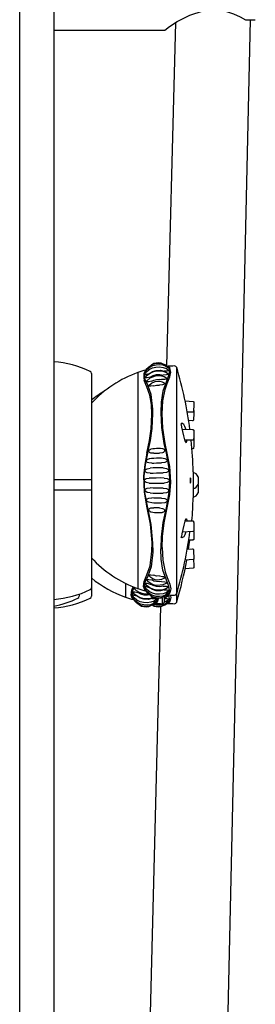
# Model space of a CAD drawing. Header units: millimetres. Extents: x 4294.36 to 4294.78, y 3562.71 to 3564.18.
# Tile 3 of 4: x 4294.36 to 4294.4154, y 3563.4374 to 3563.6694. Entities that reach past the tile are written whole.
import ezdxf

# ---------------------------------------------------------------- set-up
doc = ezdxf.new("R2010")
doc.units = ezdxf.units.MM
doc.layers.add('BLOCKS', color=3, linetype='Continuous')
doc.layers.add('SANINDUSA', color=3, linetype='Continuous')

msp = doc.modelspace()

# ---------------------------------------------------------------- linework, layer by layer
at = {"layer": 'BLOCKS'}
for p, q in [((4294.359972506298, 3562.84874070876), (4294.359972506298, 3564.17874070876)), ((4294.367972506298, 3564.17874070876), (4294.367972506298, 3562.84874070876)), ((4294.394712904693, 3563.587765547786), (4294.394994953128, 3563.587557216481)), ((4294.396889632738, 3563.532152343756), (4294.396889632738, 3563.587453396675)), ((4294.376836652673, 3563.586068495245), (4294.376836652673, 3563.535557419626)), ((4294.387781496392, 3563.586268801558), (4294.387781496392, 3563.560812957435)), ((4294.394994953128, 3563.585528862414), (4294.394376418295, 3563.584020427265)), ((4294.394662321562, 3563.583664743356), (4294.395272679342, 3563.585245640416)), ((4294.398870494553, 3563.579581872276), (4294.400750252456, 3563.579438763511)), ((4294.400625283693, 3563.576931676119), (4294.399370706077, 3563.57696131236)), ((4294.398191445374, 3563.572948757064), (4294.400726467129, 3563.572804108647)), ((4294.398760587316, 3563.573467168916), (4294.398760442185, 3563.57346701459)), ((4294.400625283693, 3563.574911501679), (4294.399704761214, 3563.574933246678)), ((4294.400649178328, 3563.570295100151), (4294.398829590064, 3563.570303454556)), ((4294.400649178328, 3563.568274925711), (4294.400481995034, 3563.568275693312)), ((4294.394376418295, 3563.567274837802), (4294.394994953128, 3563.564094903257)), ((4294.395272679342, 3563.564096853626), (4294.394662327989, 3563.567278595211)), ((4294.40075888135, 3563.562865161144), (4294.40075888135, 3563.560812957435)), ((4294.400758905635, 3563.562862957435), (4294.400758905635, 3563.558762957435)), ((4294.401912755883, 3563.561712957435), (4294.401912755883, 3563.559912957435)), ((4294.387781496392, 3563.560812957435), (4294.387781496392, 3563.535357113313)), ((4294.40075888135, 3563.560812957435), (4294.40075888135, 3563.558760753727)), ((4294.40075888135, 3563.558935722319), (4294.40075888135, 3563.556740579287)), ((4294.400758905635, 3563.558762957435), (4294.400758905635, 3563.556742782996)), ((4294.401912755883, 3563.559692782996), (4294.401912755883, 3563.557892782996)), ((4294.394994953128, 3563.557531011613), (4294.394376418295, 3563.554351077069)), ((4294.394662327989, 3563.55434731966), (4294.395272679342, 3563.557529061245)), ((4294.398829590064, 3563.551322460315), (4294.400649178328, 3563.55133081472)), ((4294.400726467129, 3563.548821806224), (4294.398191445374, 3563.548677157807)), ((4294.398760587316, 3563.548158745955), (4294.398760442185, 3563.548158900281)), ((4294.393156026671, 3563.544851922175), (4294.393156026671, 3563.544757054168)), ((4294.400726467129, 3563.546801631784), (4294.399712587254, 3563.546743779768)), ((4294.399370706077, 3563.544664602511), (4294.400625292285, 3563.544694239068)), ((4294.394662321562, 3563.537961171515), (4294.395272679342, 3563.536380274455)), ((4294.376836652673, 3563.535557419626), (4294.376836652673, 3563.533537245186)), ((4294.384878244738, 3563.536578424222), (4294.384878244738, 3563.533336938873)), ((4294.394994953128, 3563.536097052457), (4294.394376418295, 3563.537605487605)), ((4294.373933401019, 3563.534034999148), (4294.373933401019, 3563.533537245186)), ((4294.393986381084, 3563.532152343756), (4294.393986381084, 3563.533435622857)), ((4294.394595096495, 3563.533773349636), (4294.394994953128, 3563.53406869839)), ((4294.391063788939, 3563.53304066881), (4294.391063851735, 3563.533040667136)), ((4294.391528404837, 3563.531632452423), (4294.391487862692, 3563.531643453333)), ((4294.391528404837, 3563.531632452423), (4294.392091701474, 3563.532048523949)), ((4294.392523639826, 3563.533020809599), (4294.392369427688, 3563.532330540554)), ((4294.393500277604, 3563.533097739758), (4294.393500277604, 3563.531795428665))]:
    msp.add_line(p, q, dxfattribs=at)
at = {"layer": 'BLOCKS', "flags": 128}
for points in [[(4294.390090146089, 3563.583326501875), (4294.389416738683, 3563.584812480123), (4294.389279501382, 3563.586063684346), (4294.389534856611, 3563.586778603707), (4294.389949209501, 3563.587181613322)], [(4294.390390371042, 3563.585992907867), (4294.38973757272, 3563.585802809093), (4294.38945336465, 3563.58574816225), (4294.389345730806, 3563.585750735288), (4294.389318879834, 3563.585764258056), (4294.389309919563, 3563.585786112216), (4294.389314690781, 3563.585801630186), (4294.389803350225, 3563.586427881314), (4294.39044617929, 3563.586957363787), (4294.391193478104, 3563.587341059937), (4294.392009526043, 3563.587562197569), (4294.392855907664, 3563.587608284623), (4294.393692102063, 3563.587479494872), (4294.394478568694, 3563.587180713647), (4294.395149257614, 3563.586744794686)], [(4294.390630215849, 3563.585200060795), (4294.389932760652, 3563.585021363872), (4294.389623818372, 3563.584979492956), (4294.389502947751, 3563.584994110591), (4294.38947292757, 3563.585014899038), (4294.389463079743, 3563.585044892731), (4294.389472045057, 3563.58507760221), (4294.389950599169, 3563.585630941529), (4294.390563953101, 3563.58609660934), (4294.391267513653, 3563.586434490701), (4294.392030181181, 3563.586631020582), (4294.392819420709, 3563.586676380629), (4294.393600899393, 3563.58657063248), (4294.394340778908, 3563.586317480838), (4294.394970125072, 3563.585949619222)], [(4294.389465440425, 3563.5864680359), (4294.389941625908, 3563.587050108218), (4294.390556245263, 3563.587543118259), (4294.39126182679, 3563.587900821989), (4294.392027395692, 3563.588108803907), (4294.392820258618, 3563.588156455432), (4294.393605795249, 3563.588043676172), (4294.394350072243, 3563.587774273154), (4294.395116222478, 3563.587300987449)], [(4294.39003297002, 3563.587291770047), (4294.390015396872, 3563.587279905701), (4294.389983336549, 3563.587252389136), (4294.389955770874, 3563.587220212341), (4294.389933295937, 3563.587184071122), (4294.389920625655, 3563.587156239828)], [(4294.389949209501, 3563.587181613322), (4294.390233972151, 3563.587526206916), (4294.390770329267, 3563.58795513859), (4294.391383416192, 3563.588266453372), (4294.392047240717, 3563.58844799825), (4294.392734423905, 3563.588490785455), (4294.39341606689, 3563.588394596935), (4294.394063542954, 3563.588162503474), (4294.394712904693, 3563.587765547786)], [(4294.390390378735, 3563.58599288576), (4294.391181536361, 3563.586500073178), (4294.392093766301, 3563.586772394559), (4294.393046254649, 3563.58679764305), (4294.39396726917, 3563.586565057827)], [(4294.390866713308, 3563.588004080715), (4294.391080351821, 3563.588184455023), (4294.391553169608, 3563.588434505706), (4294.392068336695, 3563.588578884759), (4294.392602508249, 3563.588609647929), (4294.393131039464, 3563.588526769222), (4294.393629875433, 3563.58833316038), (4294.393679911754, 3563.588300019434)], [(4294.395149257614, 3563.586744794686), (4294.395158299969, 3563.586720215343), (4294.395148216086, 3563.586694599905), (4294.395118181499, 3563.586671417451), (4294.394998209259, 3563.586631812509), (4294.394682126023, 3563.586590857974), (4294.393967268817, 3563.586565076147)], [(4294.394994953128, 3563.587557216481), (4294.395114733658, 3563.587311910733), (4294.395206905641, 3563.586635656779), (4294.395065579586, 3563.585772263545), (4294.394994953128, 3563.585528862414)], [(4294.394994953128, 3563.587557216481), (4294.395049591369, 3563.587549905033), (4294.395101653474, 3563.587532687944), (4294.395149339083, 3563.587506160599), (4294.395190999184, 3563.587471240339), (4294.395225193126, 3563.587429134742), (4294.395250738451, 3563.587381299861), (4294.395266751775, 3563.587329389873), (4294.395272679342, 3563.587275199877)], [(4294.395272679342, 3563.585245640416), (4294.395479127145, 3563.586351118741), (4294.395272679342, 3563.587275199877)], [(4294.389900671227, 3563.582872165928), (4294.389256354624, 3563.584378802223)], [(4294.389925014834, 3563.586528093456), (4294.389623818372, 3563.586453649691), (4294.38950294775, 3563.586440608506), (4294.389472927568, 3563.586447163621), (4294.389463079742, 3563.586462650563), (4294.389465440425, 3563.5864680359)], [(4294.391018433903, 3563.584247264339), (4294.390299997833, 3563.584099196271), (4294.389981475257, 3563.584082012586), (4294.389856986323, 3563.584113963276), (4294.389825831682, 3563.584142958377), (4294.389815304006, 3563.584180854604), (4294.389826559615, 3563.584230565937), (4294.390689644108, 3563.585018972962), (4294.391895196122, 3563.585490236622), (4294.392579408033, 3563.585557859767), (4294.393284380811, 3563.58549506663), (4294.39397740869, 3563.585293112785), (4294.394584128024, 3563.584969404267)], [(4294.390630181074, 3563.58520016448), (4294.391332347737, 3563.585583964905), (4294.392111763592, 3563.585795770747), (4294.392924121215, 3563.585829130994), (4294.393720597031, 3563.585676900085)], [(4294.39101844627, 3563.58424722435), (4294.391552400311, 3563.584494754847), (4294.39213377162, 3563.584636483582), (4294.39273382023, 3563.584668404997), (4294.393329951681, 3563.584587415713)], [(4294.394584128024, 3563.584969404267), (4294.394612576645, 3563.584935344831), (4294.394624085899, 3563.58489277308), (4294.394613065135, 3563.584850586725), (4294.394579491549, 3563.584811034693), (4294.394444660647, 3563.584739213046), (4294.39409896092, 3563.584657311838), (4294.393329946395, 3563.584587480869)], [(4294.394970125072, 3563.585949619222), (4294.394985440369, 3563.585933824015), (4294.394996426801, 3563.585898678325), (4294.394985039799, 3563.585864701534), (4294.394951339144, 3563.585833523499), (4294.394816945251, 3563.585778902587), (4294.394477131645, 3563.585720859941), (4294.393720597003, 3563.585676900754)], [(4294.389900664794, 3563.567278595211), (4294.390533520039, 3563.570222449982), (4294.390906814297, 3563.572989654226), (4294.391077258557, 3563.576392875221), (4294.390963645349, 3563.578762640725), (4294.390609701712, 3563.58093489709), (4294.389900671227, 3563.582872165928)], [(4294.391310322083, 3563.576644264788), (4294.39129210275, 3563.577653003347), (4294.390894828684, 3563.581126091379), (4294.390090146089, 3563.583326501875)], [(4294.391518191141, 3563.583116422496), (4294.390815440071, 3563.583015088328), (4294.390643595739, 3563.583015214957), (4294.390508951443, 3563.583035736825), (4294.390397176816, 3563.583089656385), (4294.39036924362, 3563.583127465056), (4294.390359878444, 3563.583172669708), (4294.390372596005, 3563.583241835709), (4294.390950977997, 3563.583797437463), (4294.391824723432, 3563.584177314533), (4294.392354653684, 3563.584250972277), (4294.392922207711, 3563.584219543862), (4294.393496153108, 3563.584066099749), (4294.393979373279, 3563.583809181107)], [(4294.391518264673, 3563.58311615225), (4294.392157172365, 3563.583306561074), (4294.392836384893, 3563.583299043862)], [(4294.393979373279, 3563.583809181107), (4294.394015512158, 3563.583784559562), (4294.394045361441, 3563.583739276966), (4294.394055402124, 3563.583691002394), (4294.394045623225, 3563.583642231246), (4294.39401601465, 3563.583595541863), (4294.393897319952, 3563.583507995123), (4294.393754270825, 3563.583447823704), (4294.39357247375, 3563.583397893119), (4294.392836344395, 3563.583299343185), (4294.392836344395, 3563.583299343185)], [(4294.394376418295, 3563.584020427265), (4294.393646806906, 3563.581910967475), (4294.393249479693, 3563.579304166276), (4294.393154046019, 3563.57681724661), (4294.393313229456, 3563.573340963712), (4294.393856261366, 3563.569554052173), (4294.394376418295, 3563.567274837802)], [(4294.393481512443, 3563.576564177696), (4294.393635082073, 3563.57959336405), (4294.394155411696, 3563.58229170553), (4294.394662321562, 3563.583664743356)], [(4294.400879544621, 3563.577804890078), (4294.400864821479, 3563.577549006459), (4294.400846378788, 3563.577275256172), (4294.400831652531, 3563.577118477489), (4294.400827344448, 3563.577094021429), (4294.400822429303, 3563.577075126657), (4294.400812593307, 3563.577049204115), (4294.400790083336, 3563.577011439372), (4294.400749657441, 3563.576971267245), (4294.400690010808, 3563.576940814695), (4294.40061823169, 3563.576931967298)], [(4294.400745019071, 3563.579439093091), (4294.400816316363, 3563.57942211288), (4294.400866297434, 3563.579390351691), (4294.400899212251, 3563.579353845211), (4294.400919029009, 3563.57931844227), (4294.400928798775, 3563.579290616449), (4294.400929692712, 3563.579286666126)], [(4294.400853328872, 3563.57737841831), (4294.400866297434, 3563.57737017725), (4294.400899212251, 3563.577333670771), (4294.400919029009, 3563.57729826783), (4294.400928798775, 3563.577270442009), (4294.400929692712, 3563.577266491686)], [(4294.400929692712, 3563.579286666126), (4294.400932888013, 3563.579272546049), (4294.400935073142, 3563.579257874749), (4294.400936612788, 3563.579240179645), (4294.400937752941, 3563.579192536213), (4294.400933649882, 3563.578986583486), (4294.40092287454, 3563.578690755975), (4294.400905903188, 3563.578309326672), (4294.400885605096, 3563.577910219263), (4294.400879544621, 3563.577804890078)], [(4294.390090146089, 3563.567272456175), (4294.390119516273, 3563.567385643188), (4294.390739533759, 3563.570246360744), (4294.391130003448, 3563.573093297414), (4294.391310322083, 3563.576644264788)], [(4294.394662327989, 3563.567278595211), (4294.394159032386, 3563.569514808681), (4294.393643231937, 3563.573125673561), (4294.393481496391, 3563.576598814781)], [(4294.400879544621, 3563.575784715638), (4294.400864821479, 3563.575528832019), (4294.400846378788, 3563.575255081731), (4294.400831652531, 3563.57509830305), (4294.400827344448, 3563.575073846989), (4294.400822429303, 3563.575054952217), (4294.400812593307, 3563.575029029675), (4294.400790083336, 3563.574991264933), (4294.400749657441, 3563.574951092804), (4294.400690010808, 3563.574920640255), (4294.40061823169, 3563.574911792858)], [(4294.400929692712, 3563.577266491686), (4294.400932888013, 3563.57725237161), (4294.400935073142, 3563.577237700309), (4294.400936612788, 3563.577220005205), (4294.400937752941, 3563.577172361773), (4294.400933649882, 3563.576966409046), (4294.40092287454, 3563.576670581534), (4294.400905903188, 3563.576289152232), (4294.400885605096, 3563.575890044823), (4294.400879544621, 3563.575784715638)], [(4294.398798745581, 3563.573586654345), (4294.398542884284, 3563.574049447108), (4294.398091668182, 3563.574337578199), (4294.397986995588, 3563.574268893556), (4294.397969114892, 3563.574218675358), (4294.397965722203, 3563.574182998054), (4294.397965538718, 3563.57417188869)], [(4294.398798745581, 3563.570389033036), (4294.398542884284, 3563.571355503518), (4294.398091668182, 3563.573401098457), (4294.397986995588, 3563.573973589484), (4294.397969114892, 3563.574108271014), (4294.397965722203, 3563.574159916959), (4294.397965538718, 3563.57417188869)], [(4294.399002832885, 3563.572902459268), (4294.398950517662, 3563.573136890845), (4294.398798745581, 3563.573586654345)], [(4294.40072580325, 3563.572801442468), (4294.400745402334, 3563.572802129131), (4294.400813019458, 3563.572779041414), (4294.400858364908, 3563.572744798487), (4294.400887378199, 3563.572708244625), (4294.400903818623, 3563.572676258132), (4294.40091319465, 3563.572649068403), (4294.400920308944, 3563.572617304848), (4294.400929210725, 3563.572536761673), (4294.40093718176, 3563.572286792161), (4294.400936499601, 3563.572015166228)], [(4294.399078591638, 3563.569798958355), (4294.398950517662, 3563.569967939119), (4294.398798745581, 3563.570389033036)], [(4294.400936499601, 3563.572015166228), (4294.400936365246, 3563.571961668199), (4294.400927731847, 3563.571563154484), (4294.400912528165, 3563.571164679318), (4294.400892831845, 3563.570819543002), (4294.40087070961, 3563.57057090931), (4294.400857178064, 3563.570483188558), (4294.400843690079, 3563.570434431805), (4294.400825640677, 3563.570396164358), (4294.400796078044, 3563.570357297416), (4294.400744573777, 3563.570318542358), (4294.400675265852, 3563.570296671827), (4294.400648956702, 3563.570298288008)], [(4294.400881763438, 3563.570695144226), (4294.400887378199, 3563.570688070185), (4294.400903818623, 3563.570656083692), (4294.40091319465, 3563.570628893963), (4294.400920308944, 3563.570597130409), (4294.400929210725, 3563.570516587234), (4294.40093718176, 3563.570266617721), (4294.400936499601, 3563.569994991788)], [(4294.391518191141, 3563.567226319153), (4294.390815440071, 3563.567265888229), (4294.390643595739, 3563.567327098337), (4294.390508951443, 3563.567413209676), (4294.390397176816, 3563.567551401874), (4294.39036924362, 3563.567629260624), (4294.390359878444, 3563.567713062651), (4294.390369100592, 3563.56779843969), (4294.390396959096, 3563.567880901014), (4294.390508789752, 3563.568037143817), (4294.390643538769, 3563.568144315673), (4294.390815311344, 3563.56823128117), (4294.390837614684, 3563.568235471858)], [(4294.390837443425, 3563.568236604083), (4294.390877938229, 3563.568251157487), (4294.391245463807, 3563.568337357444), (4294.391666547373, 3563.568399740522), (4294.392119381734, 3563.568436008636), (4294.392585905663, 3563.568444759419), (4294.393047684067, 3563.568426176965), (4294.393526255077, 3563.568376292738), (4294.393753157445, 3563.568286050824), (4294.393896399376, 3563.5681895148), (4294.394015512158, 3563.568041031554), (4294.394045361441, 3563.567959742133), (4294.394055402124, 3563.567873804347), (4294.394045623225, 3563.567787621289), (4294.39401601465, 3563.567705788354), (4294.393897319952, 3563.567555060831), (4294.393754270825, 3563.567455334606), (4294.39357247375, 3563.56737808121), (4294.392836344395, 3563.567278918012), (4294.392836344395, 3563.567278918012)], [(4294.399078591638, 3563.569798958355), (4294.399181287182, 3563.569835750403), (4294.399265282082, 3563.570115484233)], [(4294.399265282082, 3563.570115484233), (4294.39927710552, 3563.570207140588), (4294.399282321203, 3563.570301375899)], [(4294.400936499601, 3563.569994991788), (4294.400936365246, 3563.569941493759), (4294.400927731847, 3563.569542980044), (4294.400912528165, 3563.569144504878), (4294.400892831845, 3563.568799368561), (4294.40087070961, 3563.56855073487), (4294.400857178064, 3563.568463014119), (4294.400843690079, 3563.568414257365), (4294.400825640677, 3563.568375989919), (4294.400796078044, 3563.568337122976), (4294.400744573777, 3563.568298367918), (4294.400675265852, 3563.568276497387), (4294.400648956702, 3563.568278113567)], [(4294.389900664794, 3563.567278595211), (4294.389358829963, 3563.564594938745), (4294.389100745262, 3563.561811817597), (4294.389224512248, 3563.558093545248), (4294.389900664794, 3563.55434731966)], [(4294.390090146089, 3563.554353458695), (4294.389416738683, 3563.557988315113), (4294.389279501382, 3563.561810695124), (4294.389534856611, 3563.564549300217), (4294.390090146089, 3563.567272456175)], [(4294.391018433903, 3563.564898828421), (4294.390299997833, 3563.564950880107), (4294.389981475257, 3563.56509906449), (4294.389856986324, 3563.565241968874), (4294.389825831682, 3563.565322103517), (4294.389815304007, 3563.565408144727), (4294.389825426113, 3563.565495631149), (4294.389856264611, 3563.565579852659), (4294.389980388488, 3563.565738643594), (4294.390299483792, 3563.565925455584), (4294.390428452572, 3563.565948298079)], [(4294.390425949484, 3563.565963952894), (4294.390467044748, 3563.56597353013), (4294.390955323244, 3563.566048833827), (4294.391510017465, 3563.566103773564), (4294.392105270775, 3563.566135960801), (4294.392719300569, 3563.566144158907), (4294.393329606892, 3563.566128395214), (4294.393344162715, 3563.56612741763)], [(4294.391518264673, 3563.567226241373), (4294.392157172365, 3563.567280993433), (4294.392836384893, 3563.567278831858)], [(4294.393344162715, 3563.56612741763), (4294.39409756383, 3563.566047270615), (4294.394442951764, 3563.565877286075), (4294.394578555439, 3563.565722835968), (4294.394612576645, 3563.565638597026), (4294.394624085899, 3563.565549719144), (4294.394613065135, 3563.565460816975), (4294.394579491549, 3563.565376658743), (4294.394444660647, 3563.565222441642), (4294.39409896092, 3563.565051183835), (4294.393329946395, 3563.564958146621)], [(4294.390630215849, 3563.562562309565), (4294.389932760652, 3563.562637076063), (4294.389623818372, 3563.56279601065), (4294.38950294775, 3563.562942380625), (4294.389472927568, 3563.563022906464), (4294.389463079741, 3563.563108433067), (4294.389473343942, 3563.563194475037), (4294.389503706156, 3563.563276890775), (4294.389625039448, 3563.563431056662), (4294.389933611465, 3563.563609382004), (4294.390630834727, 3563.563724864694)], [(4294.393720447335, 3563.563781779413), (4294.392923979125, 3563.563799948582), (4294.392111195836, 3563.563795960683), (4294.391332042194, 3563.563770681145), (4294.390630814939, 3563.56372487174)], [(4294.39101844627, 3563.564898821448), (4294.391552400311, 3563.564941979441), (4294.39213377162, 3563.564966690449), (4294.39273382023, 3563.564972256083), (4294.393329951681, 3563.564958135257)], [(4294.393720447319, 3563.563781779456), (4294.394477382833, 3563.563687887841), (4294.394817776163, 3563.563514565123), (4294.394952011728, 3563.563359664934), (4294.394985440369, 3563.563275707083), (4294.394996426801, 3563.563187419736), (4294.394985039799, 3563.56309942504), (4294.394951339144, 3563.563015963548), (4294.394816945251, 3563.562862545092), (4294.394477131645, 3563.562691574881), (4294.393720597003, 3563.56259651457)], [(4294.394994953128, 3563.564094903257), (4294.395114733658, 3563.562983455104), (4294.395206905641, 3563.560555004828), (4294.395065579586, 3563.558130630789), (4294.394994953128, 3563.557531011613)], [(4294.395272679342, 3563.557529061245), (4294.395479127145, 3563.56046246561), (4294.395272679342, 3563.564096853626)], [(4294.390390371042, 3563.560231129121), (4294.389737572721, 3563.560333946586), (4294.38945336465, 3563.560505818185), (4294.389345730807, 3563.560651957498), (4294.389318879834, 3563.560730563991), (4294.389309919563, 3563.560812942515), (4294.389318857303, 3563.560895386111), (4294.389345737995, 3563.560974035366), (4294.38945358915, 3563.561120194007), (4294.389738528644, 3563.561292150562), (4294.39039093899, 3563.56139478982)], [(4294.39396710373, 3563.561408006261), (4294.393046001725, 3563.561413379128), (4294.392092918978, 3563.561412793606), (4294.391181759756, 3563.561406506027), (4294.390390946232, 3563.561394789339)], [(4294.390630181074, 3563.562562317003), (4294.391332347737, 3563.562589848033), (4294.392111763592, 3563.562605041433), (4294.392924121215, 3563.562607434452), (4294.393720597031, 3563.562596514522)], [(4294.39396710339, 3563.561408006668), (4294.39468250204, 3563.561306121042), (4294.394998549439, 3563.561129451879), (4294.395118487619, 3563.560978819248), (4294.395148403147, 3563.560897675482), (4294.395158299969, 3563.56081263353), (4294.395148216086, 3563.560727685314), (4294.395118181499, 3563.560646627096), (4294.394998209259, 3563.560496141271), (4294.394682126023, 3563.560319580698), (4294.393967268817, 3563.560217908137)], [(4294.40007218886, 3563.561269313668), (4294.40005735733, 3563.561091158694), (4294.400050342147, 3563.560881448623), (4294.400051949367, 3563.560664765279), (4294.400061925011, 3563.560465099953), (4294.400079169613, 3563.560303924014), (4294.400101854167, 3563.560199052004), (4294.40012751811, 3563.560162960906), (4294.400153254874, 3563.560200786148), (4294.400176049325, 3563.560308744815), (4294.40019322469, 3563.560474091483), (4294.400202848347, 3563.560677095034), (4294.400203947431, 3563.56089430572), (4294.400196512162, 3563.561101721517), (4294.400181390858, 3563.561277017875), (4294.400160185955, 3563.561401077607), (4294.400135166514, 3563.561459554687), (4294.400109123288, 3563.561444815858), (4294.400085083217, 3563.5613577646), (4294.40007218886, 3563.561269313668)], [(4294.376836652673, 3563.560988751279), (4294.37553527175, 3563.560992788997), (4294.374497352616, 3563.560995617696), (4294.373441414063, 3563.560998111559), (4294.372369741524, 3563.561000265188), (4294.371284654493, 3563.561002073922), (4294.370188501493, 3563.561003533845), (4294.369083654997, 3563.5610046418), (4294.367972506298, 3563.561005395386)], [(4294.390630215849, 3563.557901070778), (4294.389932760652, 3563.558016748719), (4294.389623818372, 3563.558196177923), (4294.38950294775, 3563.558350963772), (4294.389472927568, 3563.558433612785), (4294.389463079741, 3563.55851983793), (4294.389473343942, 3563.558605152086), (4294.389503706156, 3563.558685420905), (4294.389625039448, 3563.558831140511), (4294.389933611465, 3563.558988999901), (4294.390630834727, 3563.55906359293)], [(4294.390390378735, 3563.560231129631), (4294.391181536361, 3563.560219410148), (4294.392093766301, 3563.56021311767), (4294.393046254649, 3563.560212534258), (4294.39396726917, 3563.56021790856)], [(4294.393720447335, 3563.559029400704), (4294.392923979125, 3563.55901848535), (4294.392111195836, 3563.55902088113), (4294.391332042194, 3563.559036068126), (4294.390630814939, 3563.559063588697)], [(4294.393720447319, 3563.559029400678), (4294.394477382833, 3563.558934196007), (4294.394817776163, 3563.558762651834), (4294.394952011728, 3563.558608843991), (4294.394985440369, 3563.558525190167), (4294.394996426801, 3563.558437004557), (4294.394985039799, 3563.558348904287), (4294.394951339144, 3563.558265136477), (4294.394816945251, 3563.558110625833), (4294.394477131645, 3563.557937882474), (4294.393720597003, 3563.557844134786)], [(4294.367972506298, 3563.558600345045), (4294.369083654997, 3563.558601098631), (4294.370188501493, 3563.558602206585), (4294.371284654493, 3563.558603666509), (4294.372369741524, 3563.558605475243), (4294.373441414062, 3563.558607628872), (4294.374497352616, 3563.558610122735), (4294.37553527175, 3563.558612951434), (4294.376836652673, 3563.558616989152)], [(4294.391050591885, 3563.555567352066), (4294.390299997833, 3563.555700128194), (4294.389981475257, 3563.555886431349), (4294.389856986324, 3563.556045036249), (4294.389825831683, 3563.556129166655), (4294.389815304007, 3563.556216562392), (4294.389825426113, 3563.556302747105), (4294.389856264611, 3563.55638301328), (4294.389980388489, 3563.556526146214), (4294.390299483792, 3563.556674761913), (4294.391019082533, 3563.556727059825)], [(4294.390630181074, 3563.557901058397), (4294.391332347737, 3563.55785523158), (4294.392111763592, 3563.557829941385), (4294.392924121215, 3563.55782595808), (4294.393720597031, 3563.557844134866)], [(4294.393329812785, 3563.556667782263), (4294.392733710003, 3563.556653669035), (4294.392133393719, 3563.55665923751), (4294.391552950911, 3563.556683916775), (4294.391019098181, 3563.556727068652)], [(4294.393329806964, 3563.55666776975), (4294.39409756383, 3563.556575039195), (4294.394442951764, 3563.556404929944), (4294.394578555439, 3563.556251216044), (4294.394612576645, 3563.556167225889), (4294.394624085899, 3563.556078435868), (4294.394613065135, 3563.55598944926), (4294.394579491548, 3563.555905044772), (4294.394444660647, 3563.555750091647), (4294.39409896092, 3563.555578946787), (4294.393346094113, 3563.555498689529)], [(4294.389900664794, 3563.55434731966), (4294.390679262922, 3563.55049546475), (4294.391063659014, 3563.546181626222), (4294.391081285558, 3563.545152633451)], [(4294.391310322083, 3563.544981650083), (4294.39129210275, 3563.546030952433), (4294.390894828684, 3563.550427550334), (4294.390090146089, 3563.554353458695)], [(4294.390839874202, 3563.553389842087), (4294.390815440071, 3563.553394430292), (4294.390643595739, 3563.553481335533), (4294.390508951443, 3563.553588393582), (4294.390397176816, 3563.553744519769), (4294.39036924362, 3563.553826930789), (4294.390359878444, 3563.553912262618), (4294.390369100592, 3563.553996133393), (4294.390396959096, 3563.554074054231), (4294.390508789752, 3563.554212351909), (4294.390643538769, 3563.554298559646), (4294.390815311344, 3563.554359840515), (4294.391518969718, 3563.554399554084), (4294.391518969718, 3563.554399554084)], [(4294.393346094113, 3563.555498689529), (4294.393323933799, 3563.55549721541), (4294.392718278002, 3563.555481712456), (4294.392109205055, 3563.555489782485), (4294.391518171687, 3563.555521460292), (4294.391050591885, 3563.555567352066)], [(4294.392836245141, 3563.554347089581), (4294.39215760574, 3563.554344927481), (4294.391519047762, 3563.554399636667)], [(4294.392836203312, 3563.554347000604), (4294.39357146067, 3563.554248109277), (4294.393753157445, 3563.554171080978), (4294.393896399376, 3563.554071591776), (4294.394015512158, 3563.553921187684), (4294.394045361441, 3563.553839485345), (4294.394055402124, 3563.553753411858), (4294.394045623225, 3563.553667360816), (4294.39401601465, 3563.553585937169), (4294.393897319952, 3563.553437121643), (4294.393754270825, 3563.553340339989), (4294.39357247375, 3563.553267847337), (4294.39348525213, 3563.553259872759)], [(4294.394376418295, 3563.554351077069), (4294.393646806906, 3563.550904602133), (4294.393249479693, 3563.547499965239), (4294.393156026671, 3563.544851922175)], [(4294.393481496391, 3563.545027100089), (4294.393571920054, 3563.547625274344), (4294.393940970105, 3563.55086936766), (4294.394662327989, 3563.55434731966)], [(4294.393486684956, 3563.5532461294), (4294.393472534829, 3563.553243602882), (4294.393041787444, 3563.553199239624), (4294.392584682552, 3563.55318107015), (4294.392123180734, 3563.553189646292), (4294.391674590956, 3563.553225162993), (4294.391256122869, 3563.553286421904), (4294.390889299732, 3563.553371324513), (4294.390839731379, 3563.553388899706)], [(4294.399078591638, 3563.551826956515), (4294.398950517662, 3563.551657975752), (4294.398798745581, 3563.551236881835)], [(4294.399078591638, 3563.551826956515), (4294.399181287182, 3563.551790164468), (4294.399265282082, 3563.551510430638)], [(4294.398798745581, 3563.551236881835), (4294.398542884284, 3563.550270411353), (4294.398091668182, 3563.548224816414), (4294.397986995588, 3563.547652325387), (4294.397969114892, 3563.547517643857), (4294.397965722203, 3563.547465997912), (4294.397965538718, 3563.547454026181)], [(4294.399265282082, 3563.551510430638), (4294.39927710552, 3563.551418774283), (4294.399282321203, 3563.551324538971)], [(4294.400648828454, 3563.55132795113), (4294.40067027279, 3563.551329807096), (4294.400738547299, 3563.551310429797), (4294.400785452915, 3563.551278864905), (4294.400816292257, 3563.551244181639), (4294.400834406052, 3563.551213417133), (4294.400845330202, 3563.551186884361), (4294.400854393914, 3563.551155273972), (4294.400868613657, 3563.551071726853), (4294.400891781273, 3563.550821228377), (4294.400910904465, 3563.550495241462), (4294.400924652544, 3563.550148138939)], [(4294.400924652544, 3563.550148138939), (4294.400926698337, 3563.550096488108), (4294.400935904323, 3563.549698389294), (4294.400937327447, 3563.549354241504), (4294.40093037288, 3563.549106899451), (4294.40092200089, 3563.54901899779), (4294.400913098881, 3563.548976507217), (4294.400894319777, 3563.548929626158), (4294.400865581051, 3563.548888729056), (4294.400814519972, 3563.548847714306), (4294.400745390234, 3563.548823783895), (4294.400725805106, 3563.548824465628)], [(4294.398798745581, 3563.548039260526), (4294.398542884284, 3563.547576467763), (4294.398091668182, 3563.547288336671), (4294.397986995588, 3563.547357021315), (4294.397969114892, 3563.547407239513), (4294.397965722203, 3563.547442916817), (4294.397965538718, 3563.547454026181)], [(4294.399003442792, 3563.548723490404), (4294.398950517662, 3563.548489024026), (4294.398798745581, 3563.548039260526)], [(4294.400924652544, 3563.548127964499), (4294.400926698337, 3563.548076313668), (4294.400935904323, 3563.547678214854), (4294.400937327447, 3563.547334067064), (4294.40093037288, 3563.547086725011), (4294.40092200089, 3563.54699882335), (4294.400913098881, 3563.546956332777), (4294.400894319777, 3563.546909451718), (4294.400865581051, 3563.546868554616), (4294.400814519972, 3563.546827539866), (4294.400745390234, 3563.546803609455), (4294.400725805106, 3563.546804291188)], [(4294.400881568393, 3563.548911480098), (4294.400891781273, 3563.548801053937), (4294.400910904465, 3563.548475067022), (4294.400924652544, 3563.548127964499)], [(4294.389900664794, 3563.538561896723), (4294.390679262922, 3563.540732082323), (4294.391063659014, 3563.544157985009), (4294.391081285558, 3563.545152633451)], [(4294.391310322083, 3563.544981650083), (4294.39129210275, 3563.543972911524), (4294.390894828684, 3563.540499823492), (4294.390090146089, 3563.538299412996)], [(4294.393481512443, 3563.545061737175), (4294.393635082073, 3563.542032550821), (4294.394155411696, 3563.539334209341), (4294.394662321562, 3563.537961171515)], [(4294.394376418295, 3563.537605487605), (4294.393646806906, 3563.539714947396), (4294.393249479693, 3563.542321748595), (4294.393156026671, 3563.544757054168)], [(4294.400818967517, 3563.544560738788), (4294.40082355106, 3563.54454700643), (4294.400827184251, 3563.544532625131), (4294.40083047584, 3563.544515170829), (4294.400836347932, 3563.544467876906), (4294.400882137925, 3563.54389444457), (4294.40092720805, 3563.542825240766), (4294.400936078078, 3563.542551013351), (4294.400937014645, 3563.542393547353), (4294.400935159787, 3563.542368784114), (4294.40093214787, 3563.542349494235), (4294.400924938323, 3563.542322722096), (4294.400906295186, 3563.542282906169), (4294.40087006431, 3563.542238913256), (4294.400813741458, 3563.542202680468), (4294.400742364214, 3563.542186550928), (4294.398870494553, 3563.542044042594)], [(4294.400620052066, 3563.544694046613), (4294.400692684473, 3563.544684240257), (4294.400745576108, 3563.544657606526), (4294.400781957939, 3563.544624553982), (4294.400805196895, 3563.544591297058), (4294.400817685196, 3563.54456458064), (4294.400818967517, 3563.544560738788)], [(4294.400866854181, 3563.542236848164), (4294.400927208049, 3563.540805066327), (4294.400936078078, 3563.540530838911), (4294.400937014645, 3563.540373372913), (4294.400935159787, 3563.540348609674), (4294.40093214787, 3563.540329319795), (4294.400924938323, 3563.540302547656), (4294.400906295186, 3563.540262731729), (4294.40087006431, 3563.540218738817), (4294.400813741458, 3563.540182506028), (4294.400742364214, 3563.540166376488), (4294.398870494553, 3563.540023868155)], [(4294.389494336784, 3563.534964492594), (4294.389358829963, 3563.535097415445), (4294.389100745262, 3563.535822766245), (4294.389224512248, 3563.537035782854), (4294.389900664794, 3563.538561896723)], [(4294.390090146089, 3563.538299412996), (4294.389416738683, 3563.536813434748), (4294.389279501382, 3563.535562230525), (4294.389534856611, 3563.534847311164), (4294.38994899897, 3563.534444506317)], [(4294.390388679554, 3563.538366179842), (4294.39036924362, 3563.538402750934), (4294.390359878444, 3563.538452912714), (4294.390369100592, 3563.538498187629), (4294.390396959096, 3563.538536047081), (4294.390508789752, 3563.538590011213), (4294.390643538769, 3563.538610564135), (4294.390815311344, 3563.538610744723), (4294.391518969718, 3563.53850934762)], [(4294.393988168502, 3563.5378228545), (4294.393294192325, 3563.537490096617), (4294.39233916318, 3563.537375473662), (4294.391811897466, 3563.53745185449), (4294.391283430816, 3563.537639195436), (4294.390790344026, 3563.537947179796), (4294.390388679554, 3563.538366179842)], [(4294.392836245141, 3563.538326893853), (4294.39215760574, 3563.538319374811), (4294.391519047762, 3563.538509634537)], [(4294.392836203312, 3563.538326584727), (4294.39357146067, 3563.538228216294), (4294.393753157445, 3563.538178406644), (4294.393896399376, 3563.538118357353), (4294.394015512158, 3563.538030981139), (4294.394045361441, 3563.537984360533), (4294.394055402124, 3563.537935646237), (4294.394045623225, 3563.537887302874), (4294.39401601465, 3563.537841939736), (4294.393988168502, 3563.5378228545)], [(4294.386589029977, 3563.532946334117), (4294.386455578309, 3563.533077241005), (4294.386197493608, 3563.533802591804), (4294.386321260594, 3563.535015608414), (4294.386660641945, 3563.535781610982)], [(4294.386915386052, 3563.535680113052), (4294.386513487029, 3563.534793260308), (4294.386376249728, 3563.533542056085), (4294.386631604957, 3563.532827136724), (4294.387045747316, 3563.532424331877)], [(4294.389314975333, 3563.535823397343), (4294.389309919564, 3563.535839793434), (4294.389318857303, 3563.535861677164), (4294.389345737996, 3563.535875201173), (4294.38945358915, 3563.535877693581), (4294.389738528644, 3563.535822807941), (4294.39039093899, 3563.535632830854)], [(4294.395148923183, 3563.534880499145), (4294.394475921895, 3563.534443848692), (4294.393690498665, 3563.534146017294), (4294.392855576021, 3563.534017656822), (4294.392010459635, 3563.534063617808), (4294.391195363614, 3563.534284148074), (4294.390448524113, 3563.534667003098), (4294.389805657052, 3563.535195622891), (4294.389314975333, 3563.535823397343)], [(4294.389472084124, 3563.536547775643), (4294.389463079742, 3563.536581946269), (4294.389473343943, 3563.536611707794), (4294.389503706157, 3563.536632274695), (4294.389625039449, 3563.536646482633), (4294.389933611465, 3563.536604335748), (4294.390630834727, 3563.536425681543)], [(4294.394969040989, 3563.53567522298), (4294.394337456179, 3563.535306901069), (4294.393598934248, 3563.535054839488), (4294.392819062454, 3563.534949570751), (4294.392031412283, 3563.534994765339), (4294.391269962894, 3563.535190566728), (4294.390567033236, 3563.535527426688), (4294.38995370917, 3563.535992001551), (4294.389472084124, 3563.536547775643)], [(4294.389835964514, 3563.537383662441), (4294.389825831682, 3563.537399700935), (4294.389815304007, 3563.537444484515), (4294.389825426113, 3563.53748257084), (4294.389856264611, 3563.537511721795), (4294.389980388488, 3563.537543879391), (4294.390299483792, 3563.537526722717), (4294.391019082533, 3563.537378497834)], [(4294.39458649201, 3563.536659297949), (4294.393644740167, 3563.536216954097), (4294.392393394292, 3563.53607387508), (4294.391705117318, 3563.536178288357), (4294.391015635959, 3563.536427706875), (4294.390369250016, 3563.536834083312), (4294.389835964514, 3563.537383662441)], [(4294.39396710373, 3563.535060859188), (4294.393046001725, 3563.534828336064), (4294.392092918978, 3563.534853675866), (4294.391181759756, 3563.535125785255), (4294.390390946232, 3563.535632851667)], [(4294.393720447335, 3563.535949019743), (4294.392923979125, 3563.535796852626), (4294.392111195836, 3563.535830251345), (4294.391332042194, 3563.536041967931), (4294.390630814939, 3563.536425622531)], [(4294.393329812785, 3563.537038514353), (4294.392733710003, 3563.536957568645), (4294.392133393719, 3563.536989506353), (4294.391552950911, 3563.537131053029), (4294.391019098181, 3563.537378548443)], [(4294.393329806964, 3563.537038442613), (4294.39409756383, 3563.536968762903), (4294.394442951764, 3563.536887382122), (4294.394578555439, 3563.53681580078), (4294.394612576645, 3563.536776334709), (4294.394624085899, 3563.536734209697), (4294.394613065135, 3563.536691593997), (4294.39458649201, 3563.536659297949)], [(4294.393720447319, 3563.535949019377), (4294.394477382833, 3563.535905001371), (4294.394817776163, 3563.535846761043), (4294.394952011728, 3563.535791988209), (4294.394985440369, 3563.535760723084), (4294.394996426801, 3563.535726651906), (4294.394985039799, 3563.535691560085), (4294.394969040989, 3563.53567522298)], [(4294.394994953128, 3563.53406869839), (4294.395114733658, 3563.534314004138), (4294.395206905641, 3563.534990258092), (4294.395065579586, 3563.535853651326), (4294.394994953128, 3563.536097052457)], [(4294.395272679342, 3563.536380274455), (4294.395479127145, 3563.535274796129), (4294.395272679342, 3563.534350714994)], [(4294.392245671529, 3563.532860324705), (4294.391572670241, 3563.532423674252), (4294.390787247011, 3563.532125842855), (4294.389952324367, 3563.531997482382), (4294.38910720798, 3563.532043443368), (4294.38829211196, 3563.532263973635), (4294.387545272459, 3563.532646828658), (4294.386902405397, 3563.533175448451), (4294.386393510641, 3563.533826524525)], [(4294.386415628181, 3563.533790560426), (4294.386406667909, 3563.533819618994), (4294.386415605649, 3563.533841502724), (4294.386442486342, 3563.533855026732), (4294.386550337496, 3563.533857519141), (4294.38683527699, 3563.533802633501), (4294.387487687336, 3563.533612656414)], [(4294.391396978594, 3563.533274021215), (4294.390695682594, 3563.533034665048), (4294.3899158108, 3563.532929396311), (4294.389128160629, 3563.5329745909), (4294.38836671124, 3563.533170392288), (4294.387663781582, 3563.533507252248), (4294.387050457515, 3563.533971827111), (4294.386553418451, 3563.534545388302)], [(4294.386590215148, 3563.534494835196), (4294.386569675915, 3563.534524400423), (4294.386559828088, 3563.534561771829), (4294.386570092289, 3563.534591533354), (4294.386600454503, 3563.534612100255), (4294.386721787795, 3563.534626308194), (4294.387030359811, 3563.534584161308), (4294.387727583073, 3563.534405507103)], [(4294.386950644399, 3563.535335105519), (4294.386922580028, 3563.535379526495), (4294.386912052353, 3563.535424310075), (4294.386922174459, 3563.5354623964), (4294.386953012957, 3563.535491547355), (4294.387077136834, 3563.535523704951), (4294.387396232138, 3563.535506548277)], [(4294.390204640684, 3563.53413539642), (4294.389490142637, 3563.53405370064), (4294.388801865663, 3563.534158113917), (4294.388112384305, 3563.534407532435), (4294.387465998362, 3563.534813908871), (4294.386916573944, 3563.535380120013)], [(4294.391063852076, 3563.533040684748), (4294.39014275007, 3563.532808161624), (4294.389189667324, 3563.532833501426), (4294.388278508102, 3563.533105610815), (4294.387487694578, 3563.533612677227)], [(4294.387647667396, 3563.535454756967), (4294.387781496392, 3563.53542719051)], [(4294.390518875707, 3563.533871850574), (4294.390020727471, 3563.533776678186), (4294.389207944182, 3563.533810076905), (4294.38842879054, 3563.534021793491), (4294.387727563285, 3563.534405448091)], [(4294.38946598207, 3563.535156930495), (4294.389463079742, 3563.535163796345), (4294.389473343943, 3563.535179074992), (4294.389503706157, 3563.53518544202), (4294.389625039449, 3563.535172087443), (4294.389924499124, 3563.535097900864)], [(4294.394989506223, 3563.534246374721), (4294.394348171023, 3563.533850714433), (4294.393604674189, 3563.533581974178), (4294.392820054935, 3563.533469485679), (4294.392028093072, 3563.533517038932), (4294.391263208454, 3563.533724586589), (4294.390557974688, 3563.534081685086), (4294.389943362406, 3563.534574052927), (4294.38946598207, 3563.535156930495)], [(4294.390033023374, 3563.534334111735), (4294.390015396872, 3563.53434600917), (4294.389983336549, 3563.534373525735), (4294.389955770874, 3563.53440570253), (4294.389933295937, 3563.534441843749), (4294.389920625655, 3563.534469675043)], [(4294.394595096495, 3563.533773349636), (4294.394062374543, 3563.533462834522), (4294.393415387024, 3563.533231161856), (4294.39273430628, 3563.533135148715), (4294.392047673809, 3563.533177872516), (4294.391384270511, 3563.533359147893), (4294.390771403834, 3563.533670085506), (4294.390235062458, 3563.534098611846), (4294.38994899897, 3563.534444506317)], [(4294.393679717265, 3563.533325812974), (4294.39362943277, 3563.533292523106), (4294.393130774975, 3563.5330990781), (4294.392602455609, 3563.533016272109), (4294.392068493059, 3563.533047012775), (4294.391553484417, 3563.533191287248), (4294.391080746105, 3563.53344119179), (4294.39086697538, 3563.533621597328)], [(4294.39396710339, 3563.535060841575), (4294.39468250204, 3563.535035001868), (4294.394998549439, 3563.534994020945), (4294.39511848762, 3563.534954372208), (4294.395148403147, 3563.534931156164), (4294.395158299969, 3563.534905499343), (4294.395148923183, 3563.534880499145)], [(4294.394969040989, 3563.53365504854), (4294.394337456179, 3563.533286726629), (4294.393986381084, 3563.533166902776)], [(4294.394258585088, 3563.534361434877), (4294.394477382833, 3563.534353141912), (4294.394817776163, 3563.534324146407), (4294.394952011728, 3563.534295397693), (4294.394985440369, 3563.534278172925), (4294.394996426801, 3563.534258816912), (4294.394989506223, 3563.534246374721)], [(4294.394357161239, 3563.533856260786), (4294.394442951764, 3563.533850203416), (4294.394578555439, 3563.533830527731), (4294.394612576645, 3563.533819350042), (4294.394624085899, 3563.533807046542), (4294.394595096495, 3563.533773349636)], [(4294.394695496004, 3563.53384750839), (4294.394817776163, 3563.533826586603), (4294.394952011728, 3563.533771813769), (4294.394985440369, 3563.533740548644), (4294.394996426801, 3563.533706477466), (4294.394985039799, 3563.533671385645), (4294.394969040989, 3563.53365504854)], [(4294.394994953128, 3563.53406869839), (4294.395049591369, 3563.534076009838), (4294.395101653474, 3563.534093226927), (4294.395149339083, 3563.534119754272), (4294.395190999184, 3563.534154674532), (4294.395225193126, 3563.534196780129), (4294.395250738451, 3563.53424461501), (4294.395266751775, 3563.534296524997), (4294.395272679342, 3563.534350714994)], [(4294.394994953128, 3563.532048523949), (4294.395114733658, 3563.532293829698), (4294.395206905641, 3563.532970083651), (4294.395059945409, 3563.533867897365)], [(4294.395367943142, 3563.533849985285), (4294.395479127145, 3563.53325462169), (4294.395272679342, 3563.532330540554)], [(4294.392086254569, 3563.532226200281), (4294.391444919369, 3563.531830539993), (4294.390701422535, 3563.531561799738), (4294.389916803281, 3563.531449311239), (4294.389124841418, 3563.531496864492), (4294.3883599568, 3563.53170441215), (4294.387654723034, 3563.532061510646), (4294.387040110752, 3563.532553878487), (4294.386542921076, 3563.533160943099)], [(4294.386568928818, 3563.533122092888), (4294.386559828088, 3563.533143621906), (4294.386570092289, 3563.533158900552), (4294.386600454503, 3563.53316526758), (4294.386721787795, 3563.533151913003), (4294.38702124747, 3563.533077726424)], [(4294.38712977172, 3563.532313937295), (4294.387112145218, 3563.53232583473), (4294.387080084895, 3563.532353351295), (4294.38705251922, 3563.532385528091), (4294.387030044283, 3563.532421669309), (4294.387017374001, 3563.532449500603)], [(4294.391718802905, 3563.531784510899), (4294.391159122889, 3563.531442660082), (4294.39051213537, 3563.531210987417), (4294.389831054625, 3563.531114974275), (4294.389144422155, 3563.531157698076), (4294.388481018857, 3563.531338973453), (4294.38786815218, 3563.531649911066), (4294.387331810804, 3563.532078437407), (4294.387045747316, 3563.532424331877)], [(4294.390776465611, 3563.531305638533), (4294.390726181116, 3563.531272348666), (4294.39022752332, 3563.531078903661), (4294.389699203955, 3563.530996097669), (4294.389165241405, 3563.531026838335), (4294.388650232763, 3563.531171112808), (4294.388177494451, 3563.53142101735), (4294.387963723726, 3563.531601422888)], [(4294.391063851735, 3563.533040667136), (4294.391779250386, 3563.533014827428), (4294.392095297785, 3563.532973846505), (4294.392215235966, 3563.532934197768), (4294.392245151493, 3563.532910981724), (4294.392255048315, 3563.532885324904), (4294.392245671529, 3563.532860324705)], [(4294.393679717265, 3563.531305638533), (4294.39362943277, 3563.531272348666), (4294.393130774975, 3563.531078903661), (4294.392602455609, 3563.530996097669), (4294.392068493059, 3563.531026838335), (4294.391553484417, 3563.531171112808), (4294.391087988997, 3563.531417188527)], [(4294.394994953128, 3563.532048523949), (4294.394711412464, 3563.531839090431), (4294.394062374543, 3563.531442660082), (4294.393415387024, 3563.531210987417), (4294.39273430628, 3563.531114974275), (4294.392047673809, 3563.531157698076), (4294.391384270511, 3563.531338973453), (4294.391168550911, 3563.531448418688)], [(4294.391355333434, 3563.532341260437), (4294.391574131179, 3563.532332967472), (4294.391914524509, 3563.532303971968), (4294.392048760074, 3563.532275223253), (4294.392082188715, 3563.532257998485), (4294.392093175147, 3563.532238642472), (4294.392086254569, 3563.532226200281)], [(4294.391453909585, 3563.531836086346), (4294.39153970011, 3563.531830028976), (4294.391675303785, 3563.531810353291), (4294.391709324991, 3563.531799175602), (4294.391720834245, 3563.531786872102), (4294.391718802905, 3563.531784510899)], [(4294.394258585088, 3563.532341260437), (4294.394477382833, 3563.532332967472), (4294.394817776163, 3563.532303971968), (4294.394952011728, 3563.532275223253), (4294.394985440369, 3563.532257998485), (4294.394999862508, 3563.532232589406), (4294.394348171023, 3563.531830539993), (4294.393604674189, 3563.531561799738), (4294.392820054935, 3563.531449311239), (4294.392028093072, 3563.531496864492), (4294.391528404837, 3563.531632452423)], [(4294.392091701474, 3563.532048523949), (4294.392211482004, 3563.532293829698), (4294.392303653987, 3563.532970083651), (4294.392293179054, 3563.533034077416)], [(4294.392091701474, 3563.532048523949), (4294.392146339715, 3563.532055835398), (4294.39219840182, 3563.532073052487), (4294.392246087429, 3563.532099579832), (4294.39228774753, 3563.532134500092), (4294.392321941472, 3563.532176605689), (4294.392347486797, 3563.53222444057), (4294.392363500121, 3563.532276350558), (4294.392369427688, 3563.532330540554)], [(4294.393986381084, 3563.533039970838), (4294.39468250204, 3563.533014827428), (4294.394998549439, 3563.532973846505), (4294.39511848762, 3563.532934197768), (4294.395148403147, 3563.532910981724), (4294.395164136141, 3563.532870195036), (4294.394475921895, 3563.532423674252), (4294.393986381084, 3563.532238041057)], [(4294.394357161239, 3563.531836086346), (4294.394442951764, 3563.531830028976), (4294.394578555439, 3563.531810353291), (4294.394612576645, 3563.531799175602), (4294.394624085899, 3563.531786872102), (4294.394622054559, 3563.531784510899)], [(4294.394994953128, 3563.532048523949), (4294.395049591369, 3563.532055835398), (4294.395101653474, 3563.532073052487), (4294.395149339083, 3563.532099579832), (4294.395190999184, 3563.532134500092), (4294.395225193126, 3563.532176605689), (4294.395250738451, 3563.53222444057), (4294.395266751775, 3563.532276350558), (4294.395272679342, 3563.532330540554)]]:
    msp.add_lwpolyline(points, dxfattribs=at)
at = {"layer": 'BLOCKS'}
for centre, radius, start, end in [((4294.366171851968, 3563.564880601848), 0.02400000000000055, 64.37083738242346, 85.69721118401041), ((4294.396781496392, 3563.560812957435), 0.02700000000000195, 105.4303146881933, 109.4712206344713), ((4294.392030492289, 3563.58527291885), 0.002914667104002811, 148.8962772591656, 197.8643567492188), ((4294.396781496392, 3563.560812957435), 0.027, 90.80209736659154, 94.0771592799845), ((4294.39641052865, 3563.58731036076), 0.0004999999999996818, 16.62292771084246, 90.80209737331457), ((4294.307656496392, 3563.560812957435), 0.0931250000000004, 7.42386457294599, 16.62292771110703), ((4294.376336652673, 3563.586068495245), 0.000500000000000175, 0, 64.37083738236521), ((4294.396781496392, 3563.560812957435), 0.02700000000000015, 109.4712206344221, 137.6206157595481), ((4294.393878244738, 3563.558792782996), 0.02699999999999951, 121.0759159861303, 129.1365015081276), ((4294.307656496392, 3563.560812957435), 0.09312500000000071, 1.26273428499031, 5.845078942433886), ((4294.400498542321, 3563.561212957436), 0.001500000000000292, 19.4712206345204, 80.00422585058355), ((4294.400498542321, 3563.560412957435), 0.001499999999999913, 279.9957741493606, 340.5287793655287), ((4294.400498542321, 3563.559192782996), 0.001500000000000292, 19.4712206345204, 23.99925806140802), ((4294.307656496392, 3563.558792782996), 0.09312500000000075, 355.4035731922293, 358.7372657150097), ((4294.400498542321, 3563.558392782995), 0.001500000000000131, 279.9957741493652, 340.5287793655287), ((4294.307656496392, 3563.560812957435), 0.09312500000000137, 343.3770722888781, 352.5761354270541), ((4294.307656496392, 3563.558792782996), 0.09312500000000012, 351.2787591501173, 352.5761354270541), ((4294.396781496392, 3563.560812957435), 0.02700000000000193, 222.3793842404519, 250.2272764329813), ((4294.307656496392, 3563.558792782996), 0.09312500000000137, 343.3770722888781, 349.6577975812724), ((4294.376336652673, 3563.535557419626), 0.000500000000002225, 295.6291626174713, 0), ((4294.393878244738, 3563.558792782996), 0.02700000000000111, 230.8634984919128, 250.5287793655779), ((4294.366171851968, 3563.556745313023), 0.0240000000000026, 274.3027888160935, 295.6291626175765), ((4294.373433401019, 3563.533537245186), 0.0005000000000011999, 295.6291626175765, 0), ((4294.376336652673, 3563.533537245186), 0.0005000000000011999, 295.6291626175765, 0), ((4294.393878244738, 3563.558792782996), 0.02700000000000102, 250.5287793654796, 254.5696853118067), ((4294.396781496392, 3563.560812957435), 0.02699999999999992, 250.5287793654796, 254.5696853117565), ((4294.396781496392, 3563.560812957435), 0.027, 265.6894607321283, 269.1979026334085), ((4294.39641052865, 3563.534315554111), 0.0005000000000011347, 269.1979026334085, 343.377072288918), ((4294.363268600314, 3563.554725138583), 0.02400000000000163, 281.3029178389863, 295.6291626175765), ((4294.366171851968, 3563.554725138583), 0.02400000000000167, 274.3027888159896, 295.6291626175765), ((4294.393878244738, 3563.558792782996), 0.0270000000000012, 265.6894607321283, 269.1979026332), ((4294.393507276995, 3563.532295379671), 0.0005000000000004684, 269.1979026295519, 343.377072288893), ((4294.396781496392, 3563.558792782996), 0.02700000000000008, 265.6894607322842, 269.1979026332), ((4294.39641052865, 3563.532295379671), 0.0005000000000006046, 269.1979026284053, 343.377072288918)]:
    msp.add_arc(centre, radius, start, end, dxfattribs=at)
at = {"layer": 'SANINDUSA'}
for p, q in [((4294.394609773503, 3563.587828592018), (4294.396653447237, 3563.668719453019)), ((4294.405550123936, 3563.27924070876), (4294.41423990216, 3563.669411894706)), ((4294.413107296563, 3563.669411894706), (4294.415372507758, 3563.669411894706)), ((4294.367972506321, 3563.666940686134), (4294.394082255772, 3563.666940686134)), ((4294.394591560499, 3563.587107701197), (4294.394591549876, 3563.587107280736)), ((4294.39017779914, 3563.412406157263), (4294.393176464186, 3563.531096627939))]:
    msp.add_line(p, q, dxfattribs=at)
at = {"layer": 'SANINDUSA', "flags": 128}
msp.add_lwpolyline([(4294.394082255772, 3563.666940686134), (4294.395171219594, 3563.667773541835), (4294.397015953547, 3563.668950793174), (4294.40000483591, 3563.670510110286), (4294.403078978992, 3563.67151033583), (4294.40586433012, 3563.671753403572), (4294.408607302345, 3563.671334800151), (4294.410286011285, 3563.67078041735), (4294.411853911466, 3563.67008667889), (4294.413107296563, 3563.669411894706)], dxfattribs=at)

doc.saveas('drawing.dxf')
